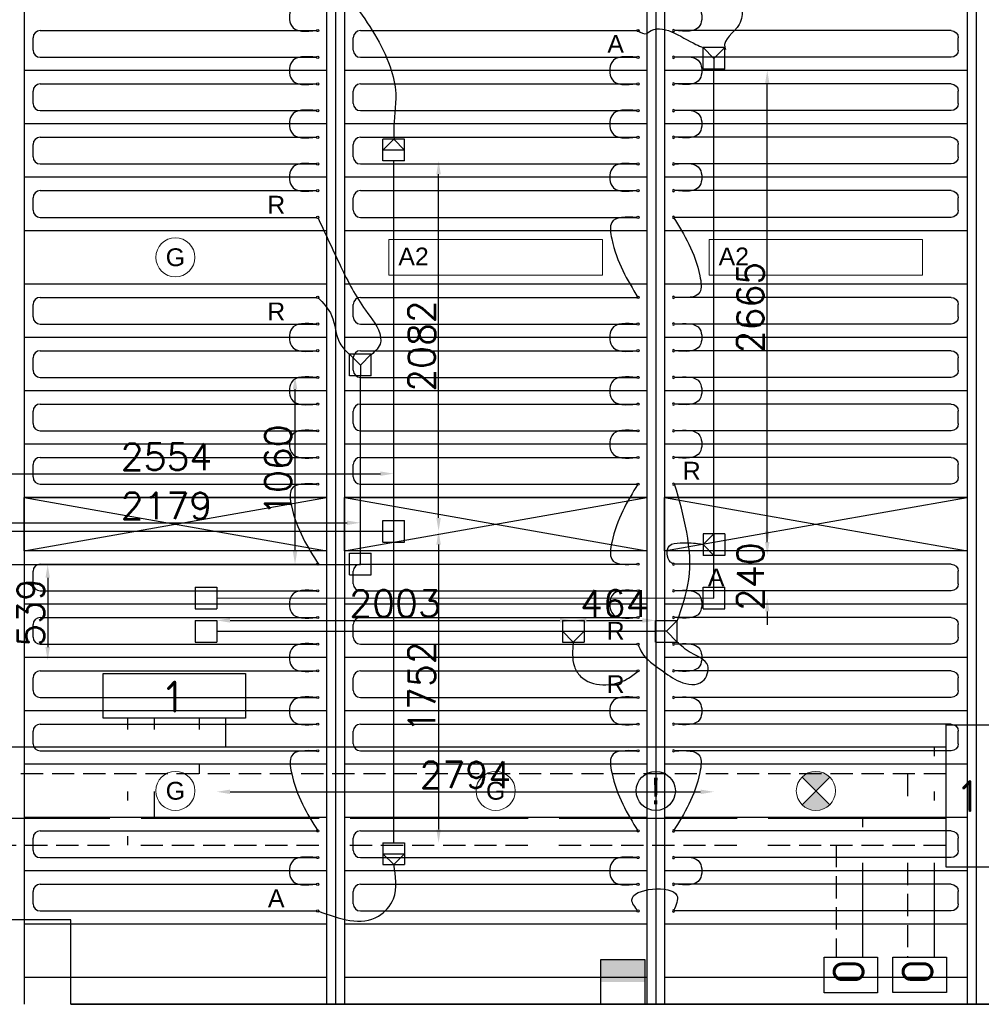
# Model space of a CAD drawing. Extents: x 7383 to 741080, y -570072 to -203000.
# Tile 26 of 32: x 549399 to 554804, y -265949 to -260412. Entities that reach past the tile are written whole.
import ezdxf
from ezdxf.enums import TextEntityAlignment as Align

# ---------------------------------------------------------------- set-up
doc = ezdxf.new("R2010")
doc.units = 0
doc.header["$LTSCALE"] = 25
for name, pattern in [('2322105', [47, 40, -7]), ('2322106', [47, 5, -2, 5, -2, 5, -2, 5, -2, 5, -2, 5, -7]), ('2322107', [2000, 1000, 1000]), ('2322108', [7, 5, -2])]:
    doc.linetypes.add(name, pattern=pattern)
doc.layers.get('0').update_dxf_attribs({"linetype": 'CONTINUOUS'})
doc.layers.get('DEFPOINTS').update_dxf_attribs({"linetype": 'CONTINUOUS'})
for name, color, linetype in [('60', 7, 'CONTINUOUS'), ('60-CV', 3, 'CONTINUOUS'), ('KP-bandraster', 5, 'CONTINUOUS'), ('KP-koppelingen', 6, 'CONTINUOUS'), ('KP-leidingen(aanvoer)', 5, 'CONTINUOUS'), ('KP-leidingen(retour)', 1, 'CONTINUOUS'), ('KP-Lucht aanvoer', 6, 'CONTINUOUS'), ('KP-lucht centreline', 2, 'CONTINUOUS'), ('KP-maatvoering', 7, 'CONTINUOUS'), ('KP-Melders', 3, 'CONTINUOUS'), ('KP-Oppervlak', 3, 'CONTINUOUS'), ('KP-panelen', 1, 'CONTINUOUS'), ('KP-registers', 4, 'CONTINUOUS'), ('KP-slangen', 7, 'CONTINUOUS'), ('KP-tekst', 7, 'CONTINUOUS'), ('SYM-W', 7, 'CONTINUOUS'), ('Thermostaat', 160, 'CONTINUOUS'), ('WL5501--', 130, 'CONTINUOUS'), ('WL5502--', 130, 'CONTINUOUS'), ('WL561---_AANVOER', 10, 'CONTINUOUS'), ('WL561---_RETOUR', 10, 'CONTINUOUS')]:
    doc.layers.add(name, color=color, linetype=linetype)
doc.layers.add('KP-Verlichting', color=2, linetype='CONTINUOUS', lineweight=18)
doc.styles.add('arial', font='ARIAL.TTF')
doc.styles.add('BURO-018', font='ISO96.shx', dxfattribs={"height": 90})
doc.styles.add('ISO', font='ISO.SHX')
doc.styles.add('VERWOL-1', font='ROMANS.SHX')
doc.dimstyles.new('MARTIN', dxfattribs={"dimscale": 0, "dimtxt": 50, "dimasz": 75, "dimexe": 4, "dimexo": 4, "dimgap": 20, "dimtad": 1, "dimdec": 0, "dimrnd": 0.01, "dimzin": 1, "dimdsep": 46, "dimtxsty": 'VERWOL-1', "dimcen": -25, "dimdle": 1, "dimclrd": 7, "dimclre": 2, "dimclrt": 7, "dimadec": 0, "dimazin": 0, "dimtfac": 1, "dimtdec": 0, "dimtix": 1, "dimtofl": 0, "dimtmove": 0, "dimatfit": 3, "dimldrblk": 'OBLIQUE', "dimfxl": 0, "dimtvp": 33.333333, "dimtolj": 1, "dimtzin": 1, "dimarcsym": 0})

# ---------------------------------------------------------------- blocks, each defined once
blk = doc.blocks.new('Register A')
at = {"layer": 'KP-registers', "linetype": 'Continuous'}
for p, q in [((90, 225), (1644, 225)), ((50, 115), (50, 185)), ((90, 75), (1644, 75))]:
    blk.add_line(p, q, dxfattribs=at)
for centre in [(1650, 225), (1650, 75)]:
    blk.add_circle(centre, 6, dxfattribs=at)
for centre, start, end in [((90, 185), 90, 180), ((90, 115), 180, 270)]:
    blk.add_arc(centre, 40, start, end, dxfattribs=at)
blk = doc.blocks.new('*D1585')
at = {"layer": 'DEFPOINTS', "color": 0, "linetype": 'Continuous', "transparency": 16777216}
for p in [(549134.2, -263475.6), (549134.2, -264015), (549556.3, -264015)]:
    blk.add_point(p, dxfattribs=at)
at = {"layer": 'KP-maatvoering', "color": 7, "linetype": 'Continuous', "lineweight": -2, "transparency": 16777216}
blk.add_line((549556.3, -263550.6), (549556.3, -263940), dxfattribs=at)
at = {"layer": 'KP-maatvoering', "color": 7, "linetype": 'Continuous', "transparency": 16777216}
for points in [[(549543.8, -263550.6), (549568.8, -263550.6), (549556.3, -263475.6)], [(549543.8, -263940), (549568.8, -263940), (549556.3, -264015)]]:
    blk.add_solid(points, dxfattribs=at)
at = {"layer": 'KP-maatvoering', "color": 7, "linetype": 'Continuous', "transparency": 16777216, "insert": (549461.3, -263745.3), "char_height": 150, "attachment_point": 5, "rotation": 90, "style": 'VERWOL-1'}
blk.add_mtext('\\A1;539', dxfattribs=at)
blk = doc.blocks.new('_OBLIQUE')
at = {"color": 0, "linetype": 'ByBlock'}
blk.add_line((-0.5, -0.5), (0.5, 0.5), dxfattribs=at)
blk = doc.blocks.new('*D1587')
at = {"layer": 'DEFPOINTS', "color": 0, "linetype": 'Continuous', "transparency": 16777216}
for p in [(551500.9, -262965.1), (548947, -263288.4), (551500.9, -263288.6)]:
    blk.add_point(p, dxfattribs=at)
at = {"layer": 'KP-maatvoering', "color": 7, "linetype": 'Continuous', "lineweight": -2, "transparency": 16777216}
blk.add_line((549022, -262965.1), (551425.9, -262965.1), dxfattribs=at)
at = {"layer": 'KP-maatvoering', "color": 7, "linetype": 'Continuous', "transparency": 16777216}
for points in [[(549022, -262952.6), (549022, -262977.6), (548947, -262965.1)], [(551425.9, -262952.6), (551425.9, -262977.6), (551500.9, -262965.1)]]:
    blk.add_solid(points, dxfattribs=at)
at = {"layer": 'KP-maatvoering', "color": 7, "linetype": 'Continuous', "transparency": 16777216, "insert": (550223.9, -262870.1), "char_height": 150, "attachment_point": 5, "style": 'VERWOL-1'}
blk.add_mtext('\\A1;2554', dxfattribs=at)
blk = doc.blocks.new('*D1588')
at = {"layer": 'DEFPOINTS', "color": 0, "linetype": 'Continuous', "transparency": 16777216}
for p in [(551313.7, -263241.2), (549134.2, -263475.6), (551313.7, -263475.8)]:
    blk.add_point(p, dxfattribs=at)
at = {"layer": 'KP-maatvoering', "color": 7, "linetype": 'Continuous', "lineweight": -2, "transparency": 16777216}
blk.add_line((549209.2, -263241.2), (551238.7, -263241.2), dxfattribs=at)
at = {"layer": 'KP-maatvoering', "color": 7, "linetype": 'Continuous', "transparency": 16777216}
for points in [[(549209.2, -263228.7), (549209.2, -263253.7), (549134.2, -263241.2)], [(551238.7, -263228.7), (551238.7, -263253.7), (551313.7, -263241.2)]]:
    blk.add_solid(points, dxfattribs=at)
at = {"layer": 'KP-maatvoering', "color": 7, "linetype": 'Continuous', "transparency": 16777216, "insert": (550223.9, -263146.2), "char_height": 150, "attachment_point": 5, "style": 'VERWOL-1'}
blk.add_mtext('\\A1;2179', dxfattribs=at)
blk = doc.blocks.new('*D1589')
at = {"layer": 'DEFPOINTS', "color": 0, "linetype": 'Continuous', "transparency": 16777216}
for p in [(550946.5, -262415.5), (551313.9, -262415.5), (551313.7, -263475.8)]:
    blk.add_point(p, dxfattribs=at)
at = {"layer": 'KP-maatvoering', "color": 7, "linetype": 'Continuous', "lineweight": -2, "transparency": 16777216}
blk.add_line((550946.5, -263400.8), (550946.5, -262490.5), dxfattribs=at)
at = {"layer": 'KP-maatvoering', "color": 7, "linetype": 'Continuous', "transparency": 16777216}
for points in [[(550934, -262490.5), (550959, -262490.5), (550946.5, -262415.5)], [(550934, -263400.8), (550959, -263400.8), (550946.5, -263475.8)]]:
    blk.add_solid(points, dxfattribs=at)
at = {"layer": 'KP-maatvoering', "color": 7, "linetype": 'Continuous', "transparency": 16777216, "insert": (550851.5, -262945.7), "char_height": 150, "attachment_point": 5, "rotation": 90, "style": 'VERWOL-1'}
blk.add_mtext('\\A1;1060', dxfattribs=at)
blk = doc.blocks.new('*D1590')
at = {"layer": 'DEFPOINTS', "color": 0, "linetype": 'Continuous', "transparency": 16777216}
for p in [(551500.9, -261206.2), (551753.3, -261206.2), (551500.9, -263288.6)]:
    blk.add_point(p, dxfattribs=at)
at = {"layer": 'KP-maatvoering', "color": 7, "linetype": 'Continuous', "lineweight": -2, "transparency": 16777216}
blk.add_line((551753.3, -263213.6), (551753.3, -261281.2), dxfattribs=at)
at = {"layer": 'KP-maatvoering', "color": 7, "linetype": 'Continuous', "transparency": 16777216}
for points in [[(551740.8, -261281.2), (551765.8, -261281.2), (551753.3, -261206.2)], [(551740.8, -263213.6), (551765.8, -263213.6), (551753.3, -263288.6)]]:
    blk.add_solid(points, dxfattribs=at)
at = {"layer": 'KP-maatvoering', "color": 7, "linetype": 'Continuous', "transparency": 16777216, "insert": (551658.3, -262247.4), "char_height": 150, "attachment_point": 5, "rotation": 90, "style": 'VERWOL-1'}
blk.add_mtext('\\A1;2082', dxfattribs=at)
blk = doc.blocks.new('*D1591')
at = {"layer": 'DEFPOINTS', "color": 0, "linetype": 'Continuous', "transparency": 16777216}
for p in [(551500.9, -263288.6), (551500.9, -265041), (551753.3, -265041)]:
    blk.add_point(p, dxfattribs=at)
at = {"layer": 'KP-maatvoering', "color": 7, "linetype": 'Continuous', "lineweight": -2, "transparency": 16777216}
blk.add_line((551753.3, -263363.6), (551753.3, -264966), dxfattribs=at)
at = {"layer": 'KP-maatvoering', "color": 7, "linetype": 'Continuous', "transparency": 16777216}
for points in [[(551740.8, -263363.6), (551765.8, -263363.6), (551753.3, -263288.6)], [(551740.8, -264966), (551765.8, -264966), (551753.3, -265041)]]:
    blk.add_solid(points, dxfattribs=at)
at = {"layer": 'KP-maatvoering', "color": 7, "linetype": 'Continuous', "transparency": 16777216, "insert": (551658.3, -264164.8), "char_height": 150, "attachment_point": 5, "rotation": 90, "style": 'VERWOL-1'}
blk.add_mtext('\\A1;1752', dxfattribs=at)
blk = doc.blocks.new('*D1592')
at = {"layer": 'DEFPOINTS', "color": 0, "linetype": 'Continuous', "transparency": 16777216}
for p in [(550506.7, -263663.9), (553300.9, -263664.2), (553300.9, -264754)]:
    blk.add_point(p, dxfattribs=at)
at = {"layer": 'KP-maatvoering', "color": 7, "linetype": 'Continuous', "lineweight": -2, "transparency": 16777216}
blk.add_line((550581.7, -264754), (553225.9, -264754), dxfattribs=at)
at = {"layer": 'KP-maatvoering', "color": 7, "linetype": 'Continuous', "transparency": 16777216}
for points in [[(550581.7, -264741.5), (550581.7, -264766.5), (550506.7, -264754)], [(553225.9, -264741.5), (553225.9, -264766.5), (553300.9, -264754)]]:
    blk.add_solid(points, dxfattribs=at)
at = {"layer": 'KP-maatvoering', "color": 7, "linetype": 'Continuous', "transparency": 16777216, "insert": (551903.8, -264659), "char_height": 150, "attachment_point": 5, "style": 'VERWOL-1'}
blk.add_mtext('\\A1;2794', dxfattribs=at)
blk = doc.blocks.new('*D1593')
at = {"layer": 'DEFPOINTS', "color": 0, "linetype": 'Continuous', "transparency": 16777216}
for p in [(550506.7, -263790.1), (552510.1, -263790.2), (552510.1, -263851.1)]:
    blk.add_point(p, dxfattribs=at)
at = {"layer": 'KP-maatvoering', "color": 7, "linetype": 'Continuous', "lineweight": -2, "transparency": 16777216}
blk.add_line((550581.7, -263790.2), (552435.1, -263790.2), dxfattribs=at)
at = {"layer": 'KP-maatvoering', "color": 7, "linetype": 'Continuous', "transparency": 16777216}
for points in [[(550581.7, -263777.7), (550581.7, -263802.7), (550506.7, -263790.2)], [(552435.1, -263777.7), (552435.1, -263802.7), (552510.1, -263790.2)]]:
    blk.add_solid(points, dxfattribs=at)
at = {"layer": 'KP-maatvoering', "color": 7, "linetype": 'Continuous', "transparency": 16777216, "insert": (551508.4, -263695.2), "char_height": 150, "attachment_point": 5, "style": 'VERWOL-1'}
blk.add_mtext('\\A1;2003', dxfattribs=at)
blk = doc.blocks.new('*D1594')
at = {"layer": 'DEFPOINTS', "color": 0, "linetype": 'Continuous', "transparency": 16777216}
for p in [(552508.8, -263790.4), (552973.1, -263790.3), (552973.1, -263790.4)]:
    blk.add_point(p, dxfattribs=at)
at = {"layer": 'KP-maatvoering', "color": 7, "linetype": 'Continuous', "lineweight": -2, "transparency": 16777216}
blk.add_line((552583.8, -263790.4), (552898.1, -263790.4), dxfattribs=at)
at = {"layer": 'KP-maatvoering', "color": 7, "linetype": 'Continuous', "transparency": 16777216}
for points in [[(552583.8, -263777.9), (552583.8, -263802.9), (552508.8, -263790.4)], [(552898.1, -263777.9), (552898.1, -263802.9), (552973.1, -263790.4)]]:
    blk.add_solid(points, dxfattribs=at)
at = {"layer": 'KP-maatvoering', "color": 7, "linetype": 'Continuous', "transparency": 16777216, "insert": (552740.9, -263695.4), "char_height": 150, "attachment_point": 5, "style": 'VERWOL-1'}
blk.add_mtext('\\A1;464', dxfattribs=at)
blk = doc.blocks.new('*D1595')
at = {"layer": 'DEFPOINTS', "color": 0, "linetype": 'Continuous', "transparency": 16777216}
for p in [(553300.8, -263424.4), (553600.5, -263424.4), (553300.9, -263664.2)]:
    blk.add_point(p, dxfattribs=at)
at = {"layer": 'KP-maatvoering', "color": 7, "linetype": 'Continuous', "lineweight": -2, "transparency": 16777216}
for p, q in [((553600.5, -263349.4), (553600.5, -263274.4)), ((553600.5, -263739.2), (553600.5, -263814.2))]:
    blk.add_line(p, q, dxfattribs=at)
at = {"layer": 'KP-maatvoering', "color": 7, "linetype": 'Continuous', "transparency": 16777216}
for points in [[(553588, -263349.4), (553613, -263349.4), (553600.5, -263424.4)], [(553588, -263739.2), (553613, -263739.2), (553600.5, -263664.2)]]:
    blk.add_solid(points, dxfattribs=at)
at = {"layer": 'KP-maatvoering', "color": 7, "linetype": 'Continuous', "transparency": 16777216, "insert": (553505.5, -263544.3), "char_height": 150, "attachment_point": 5, "rotation": 90, "style": 'VERWOL-1'}
blk.add_mtext('\\A1;240', dxfattribs=at)
blk = doc.blocks.new('*D1596')
at = {"layer": 'DEFPOINTS', "color": 0, "linetype": 'Continuous', "transparency": 16777216}
for p in [(553300.9, -260698.8), (553600.5, -260698.8), (553361.7, -263363.6)]:
    blk.add_point(p, dxfattribs=at)
at = {"layer": 'KP-maatvoering', "color": 7, "linetype": 'Continuous', "lineweight": -2, "transparency": 16777216}
blk.add_line((553600.5, -263288.6), (553600.5, -260773.8), dxfattribs=at)
at = {"layer": 'KP-maatvoering', "color": 7, "linetype": 'Continuous', "transparency": 16777216}
for points in [[(553588, -260773.8), (553613, -260773.8), (553600.5, -260698.8)], [(553588, -263288.6), (553613, -263288.6), (553600.5, -263363.6)]]:
    blk.add_solid(points, dxfattribs=at)
at = {"layer": 'KP-maatvoering', "color": 7, "linetype": 'Continuous', "transparency": 16777216, "insert": (553505.5, -262031.2), "char_height": 150, "attachment_point": 5, "rotation": 90, "style": 'VERWOL-1'}
blk.add_mtext('\\A1;2665', dxfattribs=at)
blk = doc.blocks.new('SW30485012')
at = {"color": 0, "linetype": 'Continuous'}
for p, q in [((-2.5, 2.5), (-2.5, -2.5)), ((2.5, 2.5), (-2.5, 2.5)), ((2.5, -2.5), (2.5, 2.5)), ((-2.5, -2.5), (2.5, -2.5))]:
    blk.add_line(p, q, dxfattribs=at)
blk.add_solid([(-2.5, 0), (2.5, 0), (-2.5, -2.5), (2.5, -2.5)], dxfattribs=at)
at = {"color": 0, "linetype": 'Continuous', "style": 'BURO-018', "flags": 1}
blk.add_attdef('W_ID', (0, 0), '', height=1.8, dxfattribs=at)

msp = doc.modelspace()

# ---------------------------------------------------------------- hatches: boundary and pattern name
at = {"layer": 'KP-Verlichting', "linetype": 'Continuous'}
h = msp.add_hatch(color=256, dxfattribs=at)
h.paths.add_polyline_path([(553796.2, -264671), (553873.9, -264748.8), (553951.7, -264671, 0.414214)])
h.paths.add_polyline_path([(553796.2, -264826.5, 0.414214), (553951.7, -264826.5), (553873.9, -264748.8)])
h = msp.add_hatch(color=256, dxfattribs=at)
h.dxf.hatch_style = 1
h.paths.add_polyline_path([(549323.9, -265198.8), (547623.9, -265198.8), (548473.9, -265283.8)])
h.paths.add_polyline_path([(548473.9, -265283.8), (547623.9, -265368.8), (549323.9, -265368.8)])
h.paths.add_polyline_path([(549018.2, -265412.1), (549464.3, -265412.1), (549464.3, -265110.6), (549018.2, -265110.6)], flags=9)
h = msp.add_hatch(color=256, dxfattribs=at)
h.dxf.hatch_style = 1
h.paths.add_polyline_path([(548473.9, -265283.8), (547623.9, -265368.8), (549323.9, -265368.8)])
h.paths.add_polyline_path([(549323.9, -265198.8), (547623.9, -265198.8), (548473.9, -265283.8)])
h.paths.add_polyline_path([(549018.2, -265412.1), (549464.3, -265412.1), (549464.3, -265110.6), (549018.2, -265110.6)], flags=9)

# ---------------------------------------------------------------- linework, layer by layer
at = {"layer": '60-CV', "color": 2, "linetype": 'Continuous'}
for points in [[(553919.5, -265883.9), (553919.5, -265683.9), (554219.5, -265683.9), (554219.5, -265883.9)], [(554307, -265883.3), (554307, -265683.3), (554607, -265683.3), (554607, -265883.3)]]:
    msp.add_lwpolyline(points, close=True, dxfattribs=at)
at = {"layer": 'KP-bandraster', "linetype": 'Continuous'}
for p, q in [((551123.9, -258448.8), (551123.9, -265948.8)), ((551223.9, -258448.8), (551223.9, -265948.8)), ((552923.9, -258448.8), (552923.9, -265948.8)), ((553023.9, -258448.8), (553023.9, -265948.8)), ((554723.9, -258448.8), (554723.9, -265948.8)), ((549423.9, -259118.1), (549423.9, -265948.8))]:
    msp.add_line(p, q, dxfattribs=at)
at = {"layer": 'KP-koppelingen', "linetype": 'Continuous'}
for p, q in [((553240.3, -260691), (553240.3, -260569.4)), ((553362, -260569.4), (553240.3, -260569.4)), ((553240.3, -260569.4), (553301.1, -260630.2)), ((553301.1, -260630.2), (553362, -260569.4)), ((553361.9, -260691), (553362, -260569.4)), ((553301.1, -260630.2), (553301.1, -260691)), ((553361.9, -260691), (553240.3, -260691)), ((551440, -261206.2), (551440.1, -261084.5)), ((551561.8, -261084.6), (551440.1, -261084.5)), ((551440.1, -261145.4), (551501, -261084.6)), ((551501, -261084.6), (551561.7, -261145.5)), ((551561.7, -261206.3), (551561.8, -261084.6)), ((551561.7, -261145.5), (551440.1, -261145.4)), ((551561.7, -261206.3), (551440, -261206.2)), ((551253.1, -262415.5), (551253.1, -262293.9)), ((551374.8, -262293.9), (551253.1, -262293.9)), ((551253.1, -262293.9), (551313.9, -262354.7)), ((551313.9, -262354.7), (551374.8, -262293.9)), ((551374.7, -262415.5), (551374.8, -262293.9)), ((551313.9, -262354.7), (551313.9, -262415.5)), ((551374.7, -262415.5), (551253.1, -262415.5)), ((551440, -263349.4), (551440, -263227.8)), ((551440, -263227.8), (551561.7, -263227.8)), ((551561.7, -263349.4), (551561.7, -263227.8)), ((553240.2, -263302.6), (553240, -263424.3)), ((553240.1, -263363.4), (553301, -263302.7)), ((553361.8, -263302.8), (553240.2, -263302.6)), ((553301, -263302.7), (553300.8, -263424.4)), ((553361.8, -263302.8), (553361.6, -263424.5)), ((551440, -263349.4), (551561.7, -263349.4)), ((551253.1, -263534.6), (551253.1, -263412.9)), ((551253.1, -263412.9), (551374.7, -263413)), ((551374.7, -263534.6), (551374.7, -263413)), ((553300.8, -263424.4), (553240.1, -263363.4)), ((553361.6, -263424.5), (553240, -263424.3)), ((551253.1, -263534.6), (551374.7, -263534.6)), ((550385.1, -263603), (550385, -263724.7)), ((550385.1, -263603), (550506.7, -263603.1)), ((550506.7, -263603.1), (550506.7, -263724.7)), ((553240, -263725), (553240, -263603.3)), ((553240, -263603.3), (553361.7, -263603.4)), ((553361.7, -263725), (553361.7, -263603.4)), ((550385, -263724.7), (550506.7, -263724.7)), ((553240, -263725), (553361.7, -263725)), ((550385, -263790.2), (550506.7, -263790.3)), ((550385, -263790.2), (550385, -263911.9)), ((550506.7, -263790.3), (550506.7, -263911.9)), ((552449.6, -263790.2), (552449.2, -263911.9)), ((552449.6, -263790.2), (552571.3, -263790.6)), ((552571.3, -263790.6), (552570.9, -263912.3)), ((552973, -263912), (552973.1, -263790.3)), ((552973.1, -263790.3), (553094.7, -263790.4)), ((553094.7, -263790.4), (553033.9, -263851.2)), ((553094.7, -263912), (553094.7, -263790.4)), ((552449.4, -263851.1), (552571.1, -263851.5)), ((552510.1, -263912.1), (552449.4, -263851.1)), ((552571.1, -263851.5), (552510.1, -263912.1)), ((553033.9, -263851.2), (552973, -263851.2)), ((553033.9, -263851.2), (553094.7, -263912)), ((550385, -263911.9), (550506.7, -263911.9)), ((552449.2, -263911.9), (552570.9, -263912.3)), ((552973, -263912), (553094.7, -263912)), ((551440, -265041), (551561.7, -265041.1)), ((551440, -265041), (551440, -265162.6)), ((551561.7, -265041.1), (551561.6, -265162.7)), ((551440, -265101.8), (551561.7, -265101.9)), ((551500.8, -265162.7), (551440, -265101.8)), ((551561.7, -265101.9), (551500.8, -265162.7)), ((551440, -265162.6), (551561.6, -265162.7))]:
    msp.add_line(p, q, dxfattribs=at)
at = {"layer": 'KP-leidingen(aanvoer)', "linetype": 'Continuous'}
for p, q in [((553300.9, -263664.2), (553300.9, -260691)), ((551500.9, -265041), (551500.9, -261206.2)), ((548947, -263288.4), (551500.9, -263288.6)), ((550506.7, -263663.9), (553300.9, -263664.2))]:
    msp.add_line(p, q, dxfattribs=at)
at = {"layer": 'KP-leidingen(retour)', "linetype": 'Continuous'}
for p, q in [((551313.7, -263475.8), (551313.7, -262415.5)), ((549134.2, -263475.6), (551313.7, -263475.8)), ((550506.7, -263851.1), (552973.9, -263851.3))]:
    msp.add_line(p, q, dxfattribs=at)
at = {"layer": 'KP-Lucht aanvoer', "linetype": 'Continuous'}
for p, q in [((549423.9, -263098.8), (551123.9, -263098.8)), ((549423.9, -263398.8), (549423.9, -263098.8)), ((549423.9, -263098.8), (551123.9, -263398.8)), ((549423.9, -263398.8), (551123.9, -263098.8)), ((551123.9, -263098.8), (551123.9, -263398.8)), ((551223.9, -263098.8), (552923.9, -263098.8)), ((551223.9, -263398.8), (551223.9, -263098.8)), ((551223.9, -263098.8), (552923.9, -263398.8)), ((551223.9, -263398.8), (552923.9, -263098.8)), ((552923.9, -263098.8), (552923.9, -263398.8)), ((553023.9, -263098.8), (554723.9, -263098.8)), ((553023.9, -263398.8), (553023.9, -263098.8)), ((553023.9, -263098.8), (554723.9, -263398.8)), ((553023.9, -263398.8), (554723.9, -263098.8)), ((554723.9, -263098.8), (554723.9, -263398.8)), ((551123.9, -263398.8), (549423.9, -263398.8)), ((552923.9, -263398.8), (551223.9, -263398.8)), ((554723.9, -263398.8), (553023.9, -263398.8))]:
    msp.add_line(p, q, dxfattribs=at)
at = {"layer": 'KP-lucht centreline', "linetype": 'Continuous'}
for p, q in [((551173.9, -258448.8), (551173.9, -265948.8)), ((552973.9, -258448.8), (552973.9, -265948.8)), ((554773.9, -258448.8), (554773.9, -265948.8))]:
    msp.add_line(p, q, dxfattribs=at)
at = {"layer": 'KP-Melders', "linetype": 'Continuous'}
msp.add_circle((552973.9, -264748.8), 110, dxfattribs=at)
at = {"layer": 'KP-Oppervlak', "linetype": 'Continuous'}
for p, q in [((549686.9, -265473.8), (545186.9, -265473.8)), ((549686.9, -265948.8), (549686.9, -265473.8)), ((549743.9, -265948.8), (549686.9, -265948.8)), ((549686.9, -265948.8), (575023.9, -265948.8)), ((575023.9, -265948.8), (549743.9, -265948.8))]:
    msp.add_line(p, q, dxfattribs=at)
at = {"layer": 'KP-panelen', "linetype": 'Continuous'}
for p, q in [((551123.9, -260698.8), (549423.9, -260698.8)), ((552923.9, -260698.8), (551223.9, -260698.8)), ((554723.9, -260698.8), (553023.9, -260698.8)), ((551123.9, -260998.8), (549423.9, -260998.8)), ((552923.9, -260998.8), (551223.9, -260998.8)), ((554723.9, -260998.8), (553023.9, -260998.8)), ((551123.9, -261298.8), (549423.9, -261298.8)), ((552923.9, -261298.8), (551223.9, -261298.8)), ((554723.9, -261298.8), (553023.9, -261298.8)), ((551123.9, -261598.8), (549423.9, -261598.8)), ((552923.9, -261598.8), (551223.9, -261598.8)), ((554723.9, -261598.8), (553023.9, -261598.8)), ((551123.9, -261898.8), (549423.9, -261898.8)), ((552923.9, -261898.8), (551223.9, -261898.8)), ((554723.9, -261898.8), (553023.9, -261898.8)), ((551123.9, -262198.8), (549423.9, -262198.8)), ((552923.9, -262198.8), (551223.9, -262198.8)), ((554723.9, -262198.8), (553023.9, -262198.8)), ((551123.9, -262498.8), (549423.9, -262498.8)), ((552923.9, -262498.8), (551223.9, -262498.8)), ((554723.9, -262498.8), (553023.9, -262498.8)), ((551123.9, -262798.8), (549423.9, -262798.8)), ((552923.9, -262798.8), (551223.9, -262798.8)), ((554723.9, -262798.8), (553023.9, -262798.8)), ((551123.9, -263098.8), (549423.9, -263098.8)), ((552923.9, -263098.8), (551223.9, -263098.8)), ((554723.9, -263098.8), (553023.9, -263098.8)), ((551123.9, -263398.8), (549423.9, -263398.8)), ((552923.9, -263398.8), (551223.9, -263398.8)), ((554723.9, -263398.8), (553023.9, -263398.8)), ((551123.9, -263698.8), (549423.9, -263698.8)), ((552923.9, -263698.8), (551223.9, -263698.8)), ((554723.9, -263698.8), (553023.9, -263698.8)), ((551123.9, -263998.8), (549423.9, -263998.8)), ((552923.9, -263998.8), (551223.9, -263998.8)), ((554723.9, -263998.8), (553023.9, -263998.8)), ((551123.9, -264298.8), (549423.9, -264298.8)), ((552923.9, -264298.8), (551223.9, -264298.8)), ((554723.9, -264298.8), (553023.9, -264298.8)), ((551123.9, -264598.8), (549423.9, -264598.8)), ((552923.9, -264598.8), (551223.9, -264598.8)), ((554723.9, -264598.8), (553023.9, -264598.8)), ((551123.9, -264898.8), (549423.9, -264898.8)), ((552923.9, -264898.8), (551223.9, -264898.8)), ((554723.9, -264898.8), (553023.9, -264898.8)), ((551123.9, -265198.8), (549423.9, -265198.8)), ((552923.9, -265198.8), (551223.9, -265198.8)), ((554723.9, -265198.8), (553023.9, -265198.8)), ((551123.9, -265498.8), (549423.9, -265498.8)), ((552923.9, -265498.8), (551223.9, -265498.8)), ((554723.9, -265498.8), (553023.9, -265498.8)), ((551123.9, -265798.8), (549423.9, -265798.8)), ((552923.9, -265798.8), (551223.9, -265798.8)), ((554723.9, -265798.8), (553023.9, -265798.8))]:
    msp.add_line(p, q, dxfattribs=at)
at = {"layer": 'KP-slangen', "linetype": 'Continuous'}
for points in [[(553073.9, -259873.8), (553228.7, -260132.5), (553457.1, -260350.4), (553442.6, -260439.6), (553362, -260569.4), (553365.8, -260580.7)], [(551067.9, -260323.8), (550926.2, -260352.7), (550926.2, -260445.4), (551067.9, -260473.8)], [(553079.9, -260323.8), (553221.6, -260352.7), (553221.6, -260445.4), (553079.9, -260473.8)], [(551279.9, -260323.8), (551481.3, -260677.4), (551512.4, -260828.3), (551501.3, -261039.3), (551503.5, -261088.1)], [(552873.9, -260473.8), (552923.9, -260489.5), (552933.9, -260482.5), (553199.7, -260551.6), (553240.3, -260569.4)], [(551067.9, -260623.8), (550926.2, -260652.7), (550926.2, -260745.4), (551067.9, -260773.8)], [(552867.9, -260623.8), (552726.2, -260652.7), (552726.2, -260745.4), (552867.9, -260773.8)], [(553079.9, -260623.8), (553221.6, -260652.7), (553221.6, -260745.4), (553079.9, -260773.8)], [(551067.9, -260923.8), (550926.2, -260952.7), (550926.2, -261045.4), (551067.9, -261073.8)], [(552867.9, -260923.8), (552726.2, -260952.7), (552726.2, -261045.4), (552867.9, -261073.8)], [(553079.9, -260923.8), (553221.6, -260952.7), (553221.6, -261045.4), (553079.9, -261073.8)], [(551067.9, -261223.8), (550926.2, -261252.7), (550926.2, -261345.4), (551067.9, -261373.8)], [(552867.9, -261223.8), (552726.2, -261252.7), (552726.2, -261345.4), (552867.9, -261373.8)], [(553079.9, -261223.8), (553221.6, -261252.7), (553221.6, -261345.4), (553079.9, -261373.8)], [(551073.9, -261523.8), (551204.1, -261801.5), (551342.3, -262045.7), (551426.9, -262198.1), (551426.9, -262226.8), (551374.7, -262296.4)], [(552867.9, -261523.8), (552726.2, -261552.7), (552726.2, -261645.4), (552873.9, -261973.8)], [(553073.9, -261523.8), (553221.6, -261852.7), (553221.6, -261945.4), (553079.9, -261973.8)], [(551073.9, -261973.8), (551151.8, -262075.7), (551199.1, -262231.7), (551252.7, -262295.2)], [(551067.9, -262123.8), (550926.2, -262152.7), (550926.2, -262245.4), (551067.9, -262273.8)], [(552867.9, -262123.8), (552726.2, -262152.7), (552726.2, -262245.4), (552867.9, -262273.8)], [(553079.9, -262123.8), (553221.6, -262152.7), (553221.6, -262245.4), (553079.9, -262273.8)], [(551067.9, -262423.8), (550926.2, -262452.7), (550926.2, -262545.4), (551067.9, -262573.8)], [(552867.9, -262423.8), (552726.2, -262452.7), (552726.2, -262545.4), (552867.9, -262573.8)], [(553079.9, -262423.8), (553221.6, -262452.7), (553221.6, -262545.4), (553079.9, -262573.8)], [(551067.9, -262723.8), (550926.2, -262752.7), (550926.2, -262845.4), (551067.9, -262873.8)], [(552867.9, -262723.8), (552726.2, -262752.7), (552726.2, -262845.4), (552867.9, -262873.8)], [(553079.9, -262723.8), (553221.6, -262752.7), (553221.6, -262845.4), (553079.9, -262873.8)], [(551067.9, -263023.8), (550926.2, -263052.7), (550926.2, -263145.4), (551079.6, -263475.8)], [(552873.9, -263023.8), (552726.2, -263352.7), (552726.2, -263445.4), (552867.9, -263473.8)], [(553094.8, -263793.6), (553159, -263559.9), (553079.9, -263023.8)], [(553073.9, -263473.8), (553057, -263462.1), (553050.4, -263371), (553111.5, -263354.1), (553209.3, -263357.8), (553241.2, -263362.5)], [(551067.9, -263623.8), (550926.2, -263652.7), (550926.2, -263745.4), (551067.9, -263773.8)], [(552867.9, -263623.8), (552726.2, -263652.7), (552726.2, -263745.4), (552867.9, -263773.8)], [(553079.9, -263623.8), (553221.6, -263652.7), (553221.6, -263745.4), (553079.9, -263773.8)], [(551067.9, -263923.8), (550926.2, -263952.7), (550926.2, -264045.4), (551067.9, -264073.8)], [(552510.1, -263912.1), (552516.7, -264048.7), (552551.3, -264104.7), (552813.2, -264119.5), (552874.1, -264075.1)], [(552874.1, -263925.3), (552895.5, -263971.4), (553004.2, -264068.5), (553109.6, -264134.3), (553236.4, -264132.7), (553266, -264043.8), (553172.2, -263973), (553093.1, -263910.5)], [(553079.9, -263923.8), (553221.6, -263952.7), (553221.6, -264045.4), (553079.9, -264073.8)], [(551067.9, -264223.8), (550926.2, -264252.7), (550926.2, -264345.4), (551067.9, -264373.8)], [(552867.9, -264223.8), (552726.2, -264252.7), (552726.2, -264345.4), (552867.9, -264373.8)], [(553079.9, -264223.8), (553221.6, -264252.7), (553221.6, -264345.4), (553079.9, -264373.8)], [(551067.9, -264523.8), (550926.2, -264552.7), (550926.2, -264645.4), (551073.9, -264973.8)], [(551067.9, -264523.8), (550926.2, -264552.7), (550926.2, -264645.4), (551073.9, -264973.8)], [(552867.9, -264523.8), (552726.2, -264552.7), (552726.2, -264645.4), (552873.9, -264973.8)], [(553079.9, -264523.8), (553221.6, -264552.7), (553221.6, -264645.4), (553073.9, -264973.8)], [(553079.9, -264523.8), (553221.6, -264552.7), (553221.6, -264645.4), (553073.9, -264973.8)], [(551067.9, -265123.8), (550926.2, -265152.7), (550926.2, -265245.4), (551067.9, -265273.8)], [(552867.9, -265123.8), (552726.2, -265152.7), (552726.2, -265245.4), (552867.9, -265273.8)], [(553079.9, -265123.8), (553221.6, -265152.7), (553221.6, -265245.4), (553079.9, -265273.8)], [(551073.9, -265423.8), (551415.2, -265453.5), (551499.1, -265355.4), (551500.9, -265161)], [(552873.9, -265423.8), (552839.6, -265361.5), (553092.7, -265336.6), (553073.9, -265423.8)]]:
    msp.add_spline(points, degree=3, dxfattribs=at)
at = {"layer": 'KP-Verlichting', "linetype": 'Continuous'}
for p, q in [((551473.9, -261648.8), (552673.9, -261648.8)), ((551473.9, -261648.8), (551473.9, -261848.8)), ((552673.9, -261648.8), (552673.9, -261848.8)), ((553273.9, -261648.8), (554473.9, -261648.8)), ((553273.9, -261648.8), (553273.9, -261848.8)), ((554473.9, -261648.8), (554473.9, -261848.8)), ((551473.9, -261848.8), (552673.9, -261848.8)), ((553273.9, -261848.8), (554473.9, -261848.8)), ((553951.7, -264826.5), (553796.2, -264671)), ((553796.2, -264826.5), (553951.7, -264671))]:
    msp.add_line(p, q, dxfattribs=at)
for centre in [(550273.9, -261748.8), (550273.9, -264748.8), (552073.9, -264748.8), (553873.9, -264748.8)]:
    msp.add_circle(centre, 110, dxfattribs=at)
at = {"layer": 'SYM-W', "color": 2, "linetype": 'Continuous'}
for points in [[(550667.4, -264339.1), (549867.4, -264339.1), (549867.4, -264089.1), (550667.4, -264089.1)], [(554605.9, -265178.1), (554605.9, -264378.1), (554855.9, -264378.1), (554855.9, -265178.1)]]:
    msp.add_lwpolyline(points, close=True, dxfattribs=at)
at = {"layer": 'WL5501--', "linetype": '2322105'}
for p, q in [((550156.9, -264403.1), (550156.9, -264339.1)), ((550156.9, -264903.1), (550156.9, -264753.1)), ((554606.2, -264903.1), (539030.3, -264903.1)), ((554138.3, -264953.1), (554138.3, -264903.1)), ((554138.3, -265683.9), (554138.3, -265153.1))]:
    msp.add_line(p, q, dxfattribs=at)
at = {"layer": 'WL5502--', "linetype": '2322106'}
for p, q in [((550006.9, -264403.1), (550006.9, -264339.1)), ((550006.9, -264803.1), (550006.9, -264753.1)), ((550006.9, -265053.1), (550006.9, -265003.1)), ((539504.3, -265053.1), (554606.2, -265053.1)), ((553988.3, -265053.1), (553988.3, -265683.9))]:
    msp.add_line(p, q, dxfattribs=at)
at = {"layer": 'WL561---_AANVOER', "linetype": '2322107'}
for p, q in [((550556.9, -264503.1), (550556.9, -264339.1)), ((554605.6, -264503.1), (535290.4, -264503.1)), ((554538.3, -264503.1), (554538.3, -264553.1)), ((554538.3, -264753.1), (554538.3, -264803.1)), ((554538.3, -265153.1), (554538.3, -265683.9))]:
    msp.add_line(p, q, dxfattribs=at)
at = {"layer": 'WL561---_RETOUR', "linetype": '2322108'}
for p, q in [((550406.9, -264339.1), (550406.9, -264403.1)), ((550406.9, -264603.1), (550406.9, -264653.1)), ((554605.6, -264653.1), (535290.4, -264653.1)), ((554388.3, -264653.1), (554388.3, -264803.1)), ((554388.3, -265153.1), (554388.3, -265683.9))]:
    msp.add_line(p, q, dxfattribs=at)

# ---------------------------------------------------------------- block references
at = {"layer": 'KP-registers', "linetype": 'Continuous'}
for p in [(549423.9, -260698.8), (551223.9, -260698.8), (549423.9, -260998.8), (551223.9, -260998.8), (549423.9, -261298.8), (551223.9, -261298.8), (549423.9, -261598.8), (551223.9, -261598.8), (549423.9, -262198.8), (551223.9, -262198.8), (549423.9, -262498.8), (551223.9, -262498.8), (549423.9, -262798.8), (551223.9, -262798.8), (549423.9, -263098.8), (551223.9, -263098.8), (549423.9, -263698.8), (551223.9, -263698.8), (549423.9, -263998.8), (551223.9, -263998.8), (549423.9, -264298.8), (551223.9, -264298.8), (549423.9, -264598.8), (551223.9, -264598.8), (549423.9, -265198.8), (551223.9, -265198.8), (549423.9, -265498.8), (551223.9, -265498.8)]:
    msp.add_blockref('Register A', p, dxfattribs=at)
at = {"layer": 'KP-registers', "linetype": 'Continuous', "xscale": -1}
for p in [(554723.9, -260698.8), (554723.9, -260998.8), (554723.9, -261298.8), (554723.9, -261598.8), (554723.9, -262198.8), (554723.9, -262498.8), (554723.9, -262798.8), (554723.9, -263098.8), (554723.9, -263698.8), (554723.9, -263998.8), (554723.9, -264298.8), (554723.9, -264598.8), (554723.9, -265198.8), (554723.9, -265498.8)]:
    msp.add_blockref('Register A', p, dxfattribs=at)
at = {"layer": 'Thermostaat', "xscale": 50, "yscale": 50, "zscale": 50, "rotation": 180}
msp.add_blockref('SW30485012', (552788.9, -265823.8), dxfattribs=at)

# ---------------------------------------------------------------- texts
at = {"layer": '60', "color": 1, "linetype": 'Continuous', "style": 'ISO'}
msp.add_text('1', height=180, dxfattribs=at).set_placement((550221.1, -264308.8))
msp.add_text('1', height=180, dxfattribs=at).set_placement((554730.9, -264778.1), align=Align.MIDDLE)
at = {"layer": '60-CV', "color": 1, "linetype": 'Continuous', "style": 'ISO', "text_generation_flag": 2}
for p in [(553967.5, -265835.1), (554355, -265834.5)]:
    msp.add_text('O', height=180, rotation=270, dxfattribs=at).set_placement(p)
at = {"layer": 'KP-Melders', "linetype": 'Continuous', "insert": (552973.9, -264748.8), "char_height": 150, "attachment_point": 5, "style": 'arial'}
msp.add_mtext('\\A1;!', dxfattribs=at)
at = {"layer": 'KP-tekst', "linetype": 'Continuous', "char_height": 100, "attachment_point": 5, "style": 'arial'}
for s, insert in [('\\A1;A', (552748.4, -260548.5)), ('\\A1;R', (550840.6, -261452.7)), ('\\A1;R', (550840.6, -262052.7)), ('\\A1;R', (553176.1, -262948.5)), ('\\A1;A', (553313.5, -263548.5)), ('\\A1;R', (552748.4, -263848.5)), ('\\A1;R', (552748.4, -264148.5)), ('\\A1;A', (550840.6, -265352.7))]:
    msp.add_mtext(s, dxfattribs=dict(at, insert=insert))
at = {"layer": 'KP-Verlichting', "linetype": 'Continuous', "char_height": 100, "attachment_point": 5, "style": 'arial'}
for s, insert in [('\\A1;G', (550273.9, -261748.8)), ('\\A1;A2', (551612.5, -261743.7)), ('\\A1;A2', (553412.5, -261743.7)), ('\\A1;G', (550273.9, -264748.8)), ('\\A1;G', (552073.9, -264748.8))]:
    msp.add_mtext(s, dxfattribs=dict(at, insert=insert))

# ---------------------------------------------------------------- dimensions: what is measured, and where the dimension line sits
at = {"layer": 'KP-maatvoering', "linetype": 'Continuous'}
for base, p1, p2, picture, middle in [((553600.5, -260698.8), (553361.7, -263363.6), (553300.9, -260698.8), '*D1596', (553505.5, -262031.2)), ((551753.3, -261206.2), (551500.9, -263288.6), (551500.9, -261206.2), '*D1590', (551658.3, -262247.4)), ((550946.5, -262415.5), (551313.7, -263475.8), (551313.9, -262415.5), '*D1589', (550851.5, -262945.7)), ((551753.3, -265041), (551500.9, -263288.6), (551500.9, -265041), '*D1591', (551658.3, -264164.8)), ((553600.5, -263424.4), (553300.9, -263664.2), (553300.8, -263424.4), '*D1595', (553505.5, -263544.3)), ((549556.3, -264015), (549134.2, -263475.6), (549134.2, -264015), '*D1585', (549461.3, -263745.3))]:
    dim = msp.add_linear_dim(base=base, p1=p1, p2=p2, angle=90, dimstyle='MARTIN', override={"dimscale": 1, "dimtxt": 150, "dimse1": 1, "dimse2": 1}, dxfattribs=at)
    dim.commit()
    dim.dimension.update_dxf_attribs({"geometry": picture, "text_midpoint": middle})
for base, p1, p2, picture, middle in [((551500.9, -262965.1), (548947, -263288.4), (551500.9, -263288.6), '*D1587', (550223.9, -262870.1)), ((551313.6604, -263241.2412), (549134.184, -263475.5723), (551313.6604, -263475.7968), '*D1588', (550223.9222, -263146.2412)), ((552510.1, -263790.2), (550506.7, -263790.1), (552510.1, -263851.1), '*D1593', (551508.4, -263695.2)), ((552973.1, -263790.4), (552508.8, -263790.4), (552973.1, -263790.3), '*D1594', (552740.9, -263695.4)), ((553300.9, -264754), (550506.7, -263663.9), (553300.9, -263664.2), '*D1592', (551903.8, -264659))]:
    dim = msp.add_linear_dim(base=base, p1=p1, p2=p2, dimstyle='MARTIN', override={"dimscale": 1, "dimtxt": 150, "dimse1": 1, "dimse2": 1}, dxfattribs=at)
    dim.commit()
    dim.dimension.update_dxf_attribs({"geometry": picture, "text_midpoint": middle})

doc.saveas('drawing.dxf')
